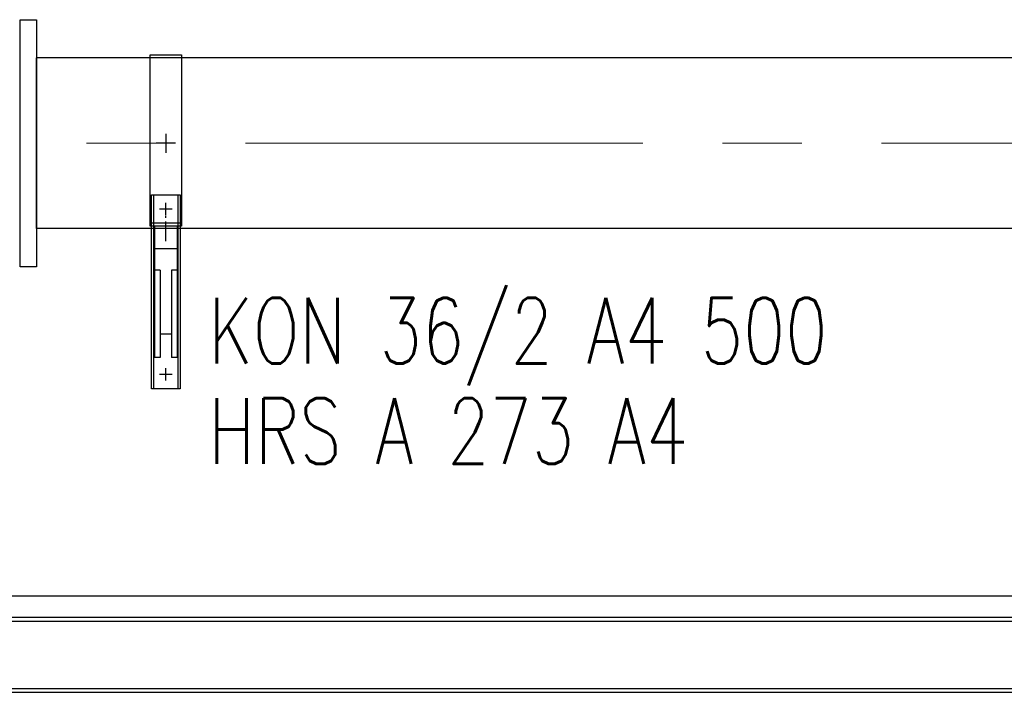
# Model space of a CAD drawing. Extents: x 1015120 to 1074570, y -977288 to -932471.
# Tile 11 of 26: x 1039768 to 1041341, y -952620 to -951544. Entities that reach past the tile are written whole.
import ezdxf

# ---------------------------------------------------------------- set-up
doc = ezdxf.new("R2010")
doc.units = 0
doc.linetypes.add('B0201', pattern=[50, 31.25, -6.25, 6.25, -6.25])
doc.linetypes.add('CENTER', pattern=[50.8, 31.75, -6.35, 6.35, -6.35])
doc.layers.get('0').update_dxf_attribs({"linetype": 'CONTINUOUS'})
doc.layers.add('INSTALLATIE', color=6, linetype='CONTINUOUS')
doc.layers.add('TEKST', color=4, linetype='CONTINUOUS')
doc.styles.add('MEM04', font='simplex.shx', dxfattribs={"width": 0.75})

# ---------------------------------------------------------------- blocks, each defined once
blk = doc.blocks.new('halfen 273.05 vooraanzicht')
for p, q in [((-25, -132.5), (-25, 141.5)), ((-25, 141.5), (25, 141.5)), ((25, 141.5), (25, -132.5)), ((-23, -82.5), (23, -82.5)), ((-23, -392.5), (-23, -82.5)), ((-19, -392.5), (-19, -82.5)), ((19, -82.5), (19, -392.5)), ((23, -82.5), (23, -392.5)), ((25, -127.5), (-25, -127.5)), ((25, -132.5), (-25, -132.5)), ((-9, -132.5), (-18, -132.5)), ((-18, -132.5), (-18, -342.5)), ((18, -132.5), (9, -132.5)), ((18, -132.5), (18, -342.5)), ((-18, -168.5), (18, -168.5)), ((-9, -202.9), (-18, -202.9)), ((-9, -202.9), (-9, -342.5)), ((18, -202.9), (9, -202.9)), ((9, -202.9), (9, -342.5)), ((-9, -304.9), (9, -304.9)), ((-9, -342.5), (-18, -342.5)), ((18, -342.5), (9, -342.5)), ((23, -392.5), (-23, -392.5))]:
    blk.add_line(p, q)
at = {"color": 1, "linetype": 'B0201'}
for p, q in [((10, -105.5), (-10, -105.5)), ((0, -115.5), (0, -95.5)), ((0, -156.5), (0, -116.5)), ((0, -379.5), (0, -359.5)), ((10, -369.5), (-10, -369.5))]:
    blk.add_line(p, q, dxfattribs=at)
at = {"layer": 'INSTALLATIE'}
for p, q in [((15.3, 0), (-15.3, 0)), ((0, 15.3), (0, -15.3))]:
    blk.add_line(p, q, dxfattribs=at)
blk = doc.blocks.new('LF250')
for p, q in [((0, -197.5), (0, 197.5)), ((0, 197.5), (26, 197.5)), ((26, 197.5), (26, -197.5)), ((26, -136.5), (26, 136.5)), ((26, -197.5), (0, -197.5))]:
    blk.add_line(p, q)

msp = doc.modelspace()

# ---------------------------------------------------------------- linework, layer by layer
at = {"layer": 'INSTALLATIE'}
for p, q in [((1044362.1, -951605.3), (1039795, -951605.3)), ((1044362.1, -951878.3), (1039795, -951878.3)), ((1038816.3, -952465.5), (1045616.3, -952465.5)), ((1038816.3, -952499.5), (1045616.3, -952499.5)), ((1038916.3, -952499.5), (1045516.3, -952499.5)), ((1038916.3, -952505.8), (1045516.3, -952505.8)), ((1038916.3, -952613.2), (1045516.3, -952613.2)), ((1038916.3, -952619.5), (1045516.3, -952619.5))]:
    msp.add_line(p, q, dxfattribs=at)
at = {"layer": 'INSTALLATIE', "color": 8, "linetype": 'CENTER', "lineweight": 5, "ltscale": 20}
msp.add_line((1044827.5, -951741.8), (1038257, -951741.8), dxfattribs=at)

# ---------------------------------------------------------------- block references
at = {"layer": 'INSTALLATIE'}
for name, p in [('LF250', (1039769, -951741.8)), ('halfen 273.05 vooraanzicht', (1040001.5, -951741.8))]:
    msp.add_blockref(name, p, dxfattribs=at)

# ---------------------------------------------------------------- texts
at = {"layer": 'TEKST', "style": 'MEM04', "width": 0.75}
for s, p in [('KON 36/2 A4 500', (1040069.6, -952093.9)), ('HRS A 273 A4', (1040069.6, -952254.4))]:
    msp.add_text(s, height=105, dxfattribs=at).set_placement(p)

doc.saveas('drawing.dxf')
